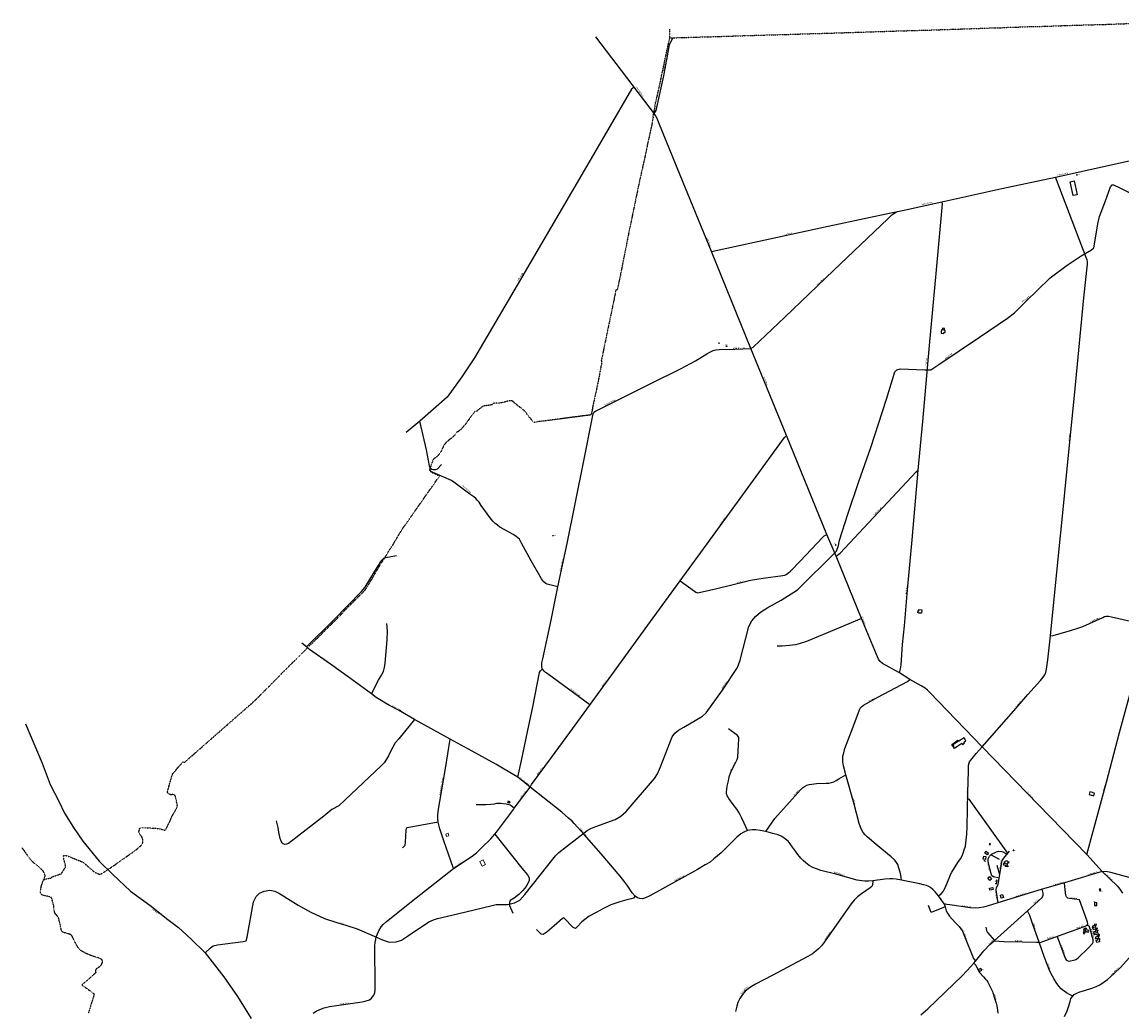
# Model space of a CAD drawing. Extents: x 240000 to 254380, y 435016 to 451025.
# Tile 30 of 35: x 242000 to 245798, y 447606 to 451025. Entities that reach past the tile are written whole.
import ezdxf
from ezdxf.enums import TextEntityAlignment as Align

# ---------------------------------------------------------------- set-up
doc = ezdxf.new("R2010")
doc.units = 0
doc.header["$MEASUREMENT"] = 0
doc.linetypes.add('DIVIDE', pattern=[1.25, 0.5, -0.25, 0, -0.25, 0, -0.25])
for name, color, linetype in [('BOU-G00', 254, 'Continuous'), ('BOU-G01TRF', 254, 'Continuous'), ('BOU-G03TRF_code 100_niet betreedbaar', 254, 'Continuous'), ('BOU-G03TRF_code 300_betreedbaar', 254, 'Continuous'), ('BOU-G04TRF_telecom', 254, 'Continuous'), ('bou-H01BijG', 254, 'Continuous'), ('BOU-H01IA', 254, 'Continuous'), ('GRE-K01GG', 254, 'DIVIDE'), ('GRE-K01LG', 254, 'DIVIDE'), ('LIJ-H01ASWG', 251, 'Continuous'), ('LIJ-H02ASIN', 254, 'Continuous'), ('LIJ-H02ASWE', 250, 'Continuous'), ('SEM-G01TRF', 254, 'Continuous'), ('SEM-H01FA', 254, 'Continuous'), ('SEM-H03ST', 250, 'Continuous'), ('SEM-H03WA', 254, 'Continuous'), ('SEM-H04HN_Trafo_telecom', 254, 'Continuous')]:
    doc.layers.add(name, color=color, linetype=linetype)
for name, color, linetype, lineweight in [('G_PLNPND', 254, 'Continuous', 18), ('G_PLNWOZ', 254, 'Continuous', 18), ('SEM-H03HN_Trafo_betreedbaar', 254, 'Continuous', 0)]:
    doc.layers.add(name, color=color, linetype=linetype, lineweight=lineweight)

msp = doc.modelspace()

# ---------------------------------------------------------------- linework, layer by layer
at = {"layer": 'BOU-G00'}
for points in [[(245629.9, 450425.1), (245619.8, 450473.1), (245633.3, 450475.7), (245643.7, 450428.2)], [(245310.8, 447756.5), (245303.3, 447752.3), (245306.6, 447746.4), (245314.3, 447750.9)]]:
    msp.add_lwpolyline(points, close=True, dxfattribs=at)
for points in [[(245245.1, 448533), (245247.3, 448529.6), (245254.1, 448534.2), (245251.9, 448537.4), (245259.7, 448542.7), (245252.9, 448552.9), (245238, 448543.7)], [(245321, 448129), (245324.9, 448129.8), (245325.7, 448125.5)]]:
    msp.add_lwpolyline(points, dxfattribs=at)
at = {"layer": 'BOU-G01TRF'}
for points in [[(245642.3, 450495.2), (245641.8, 450497.1), (245643.3, 450497.4), (245643.7, 450495.5)], [(244431.2, 449906.7), (244433.6, 449906.7), (244433.6, 449904.2), (244431.2, 449904.2)], [(243832.4, 449250.7), (243833, 449252), (243834.8, 449251.2), (243834.1, 449249.9)], [(244809.5, 449219.8), (244809.2, 449217.9), (244810.7, 449217.7), (244811, 449219.6)], [(243678.5, 448332.6), (243677.9, 448329.4), (243683.5, 448328.4), (243684.1, 448331.6)]]:
    msp.add_lwpolyline(points, close=True, dxfattribs=at)
at = {"layer": 'BOU-G03TRF_code 100_niet betreedbaar'}
for points in [[(245422.9, 448164.4), (245423.2, 448163.8), (245423.6, 448162.7), (245425.5, 448163.4), (245425, 448164.6), (245424.8, 448165.2)], [(245721.8, 448024.4), (245725.7, 448025.7), (245723.9, 448031.4), (245720, 448030.1)]]:
    msp.add_lwpolyline(points, close=True, dxfattribs=at)
at = {"layer": 'BOU-G03TRF_code 300_betreedbaar'}
msp.add_lwpolyline([(243678.5, 448332.6), (243684.1, 448331.6), (243683.5, 448328.4), (243677.9, 448329.4)], close=True, dxfattribs=at)
at = {"layer": 'BOU-G04TRF_telecom'}
msp.add_lwpolyline([(245703.4, 447974.3), (245711.2, 447973.9), (245711.7, 447983.4), (245703.9, 447983.8)], close=True, dxfattribs=at)
at = {"layer": 'bou-H01BijG'}
msp.add_lwpolyline([(245341.5, 448183.5), (245344.4, 448184.6), (245343.2, 448188.1), (245340.3, 448187), (245341.5, 448183.5)], close=True, dxfattribs=at)
at = {"layer": 'BOU-H01IA'}
for p, q in [((245674.4, 447882.5), (245670.3, 447893.9)), ((245708.4, 447899.8), (245696.7, 447896.6)), ((245713.6, 447880.6), (245701.9, 447877.5)), ((245708.1, 447858.8), (245708.2, 447858.5))]:
    msp.add_line(p, q, dxfattribs=at)
for points in [[(245173.7, 449949.6), (245181.2, 449948.8), (245181.2, 449949.2), (245182.4, 449949.1), (245182.8, 449952.8), (245187.4, 449952.3), (245188.2, 449959.8), (245184.5, 449960.2), (245184.7, 449962.3), (245185.2, 449962.2), (245185.7, 449966.7), (245178.7, 449967.4), (245178.2, 449963), (245178.7, 449962.9), (245178.5, 449960.8), (245174.9, 449961.2), (245174.4, 449957.1), (245174.1, 449957.2), (245173.8, 449953.7), (245174.1, 449953.6)], [(245701.2, 448352.9), (245703.6, 448361.6), (245697.8, 448363.1), (245697.9, 448363.6), (245687.8, 448366.4), (245685.2, 448356.7), (245695.3, 448354), (245695.5, 448354.5)], [(245319.5, 448133.3), (245320.8, 448144.2), (245328.3, 448143.3), (245326.9, 448132.3)], [(245324.5, 448155), (245329, 448161.1), (245337.8, 448154.5), (245333.4, 448148.5)], [(245396.1, 448109), (245396.8, 448112.3), (245390.4, 448113.5), (245390.6, 448114.9), (245389.8, 448115.1), (245390.4, 448118.6), (245391.3, 448118.4), (245391.5, 448119.8), (245392.2, 448119.7), (245393.2, 448125.5), (245397.2, 448124.7), (245398, 448129), (245401.7, 448128.3), (245404.5, 448125.9), (245407.4, 448125), (245406.5, 448119.7), (245401.9, 448120.6), (245401.4, 448117.9), (245402.3, 448117.8), (245401.2, 448111.8), (245404.7, 448111.2), (245404, 448107.5), (245396.1, 448109), (245396.8, 448112.3)], [(245335.2, 448069.5), (245341.2, 448073.9), (245347.7, 448065), (245341.6, 448060.6)], [(245342.2, 448026.8), (245341, 448034.2), (245351.9, 448036), (245353.1, 448028.6)], [(245388.8, 448001.1), (245381.6, 447999.1), (245378.5, 448009.6), (245385.8, 448011.7)], [(245711.5, 447846.2), (245709.4, 447853.9), (245715.2, 447855.5), (245714.4, 447858.4), (245721.2, 447860.2), (245722, 447857.3), (245719.1, 447856.5), (245721.2, 447848.8)]]:
    msp.add_lwpolyline(points, close=True, dxfattribs=at)
for points in [[(244406, 449918), (244406.5, 449913.2)], [(245091.6, 448991), (245096.7, 448990.6), (245097.2, 448995.5), (245106.9, 448994.6), (245105.8, 448982.8), (245096.1, 448983.7), (245096.2, 448984.6), (245091.1, 448985.1)], [(245216.6, 448521.2), (245210.5, 448530.3), (245231.5, 448544.6), (245238.5, 448544)], [(245245.1, 448533), (245228.1, 448521.5), (245220.1, 448516.1), (245216.6, 448521.2), (245219.1, 448522.9), (245214.6, 448529.5), (245234.3, 448542.8), (245236.5, 448542.7), (245238, 448543.7)], [(245391.5, 448119.6), (245402.3, 448117.6)], [(245362, 448050.9), (245361.8, 448049.6), (245365, 448049), (245366.2, 448055.9), (245363.3, 448056.5)], [(245366.2, 448055.9), (245367.1, 448060.4), (245364.1, 448061)], [(245674.4, 447882.5), (245679.5, 447884.3), (245680.5, 447881.3), (245684.3, 447882.6), (245682, 447888.9), (245678.9, 447887.8), (245676.3, 447894.8), (245674.2, 447894.1), (245673.8, 447895.1), (245670.3, 447893.9), (245666.9, 447892.6), (245667.2, 447891.6), (245665.1, 447890.8), (245667.6, 447883.7), (245664.5, 447882.6), (245666.8, 447876.3), (245670.5, 447877.7), (245669.4, 447880.7), (245674.4, 447882.5)], [(245708.4, 447899.8), (245707, 447904.9), (245710.1, 447905.7), (245709.1, 447909.6), (245702.6, 447907.8), (245703.5, 447904.6), (245696.3, 447902.7), (245696.9, 447900.4), (245695.8, 447900.2), (245696.7, 447896.6), (245697.7, 447893), (245698.8, 447893.3), (245699.4, 447891.1), (245706.6, 447893.1), (245707.5, 447889.9), (245713.9, 447891.6), (245712.9, 447895.4), (245709.8, 447894.6), (245708.4, 447899.8)], [(245713.6, 447880.6), (245715, 447875.5), (245718.1, 447876.3), (245719.1, 447872.5), (245712.6, 447870.8), (245711.8, 447873.9), (245704.6, 447872), (245704, 447874.2), (245702.9, 447873.9), (245701.9, 447877.5), (245701, 447881), (245702, 447881.3), (245701.4, 447883.6), (245708.7, 447885.5), (245707.8, 447888.7), (245714.3, 447890.4), (245715.3, 447886.6), (245712.2, 447885.8), (245713.6, 447880.6)], [(245718.8, 447861.5), (245717.4, 447866.7), (245720.5, 447867.5), (245719.4, 447871.3), (245713, 447869.6), (245713.8, 447866.4), (245706.6, 447864.4), (245707.2, 447862.2), (245706.1, 447861.9), (245707, 447858.5)], [(245708.1, 447858.8), (245707, 447858.5)], [(245718.8, 447861.3), (245708.2, 447858.5)], [(245718.8, 447861.3), (245718.8, 447861.5)]]:
    msp.add_lwpolyline(points, dxfattribs=at)
at = {"layer": 'G_PLNPND', "linetype": 'Continuous', "flags": 128}
msp.add_lwpolyline([(243600, 448115.6), (243588.9, 448110), (243584.8, 448118.1), (243580.9, 448126), (243591.9, 448131.6), (243594.8, 448125.8)], close=True, dxfattribs=at)
at = {"layer": 'G_PLNWOZ', "linetype": 'Continuous', "flags": 128}
msp.add_lwpolyline([(243463.2, 448220.5), (243466, 448212), (243474.1, 448214.7), (243471.2, 448223.2)], close=True, dxfattribs=at)
at = {"layer": 'GRE-K01GG'}
for points in [[(244229.2, 450935), (244230.2, 450939.8), (244234.1, 450958.6), (244236.5, 450969.3)], [(244186, 450736.6), (244186.9, 450741.5), (244190.9, 450758.6), (244192.9, 450765.9), (244200.5, 450799.7), (244205.9, 450826), (244208.3, 450837.8), (244213.2, 450860.1), (244218, 450883.4), (244225.5, 450918.1), (244225.6, 450918.2)], [(244225.6, 450918.2), (244229.1, 450934.9)], [(244229.1, 450934.9), (244229.2, 450935)], [(244186, 450736.6), (244183.1, 450721.7)], [(244179.8, 450695.3), (244172.6, 450659.3)], [(244183.1, 450721.7), (244180.9, 450711.4), (244178.1, 450697.4)], [(244178.1, 450697.4), (244179.8, 450695.3)], [(244172.6, 450659.3), (244160.7, 450606.6), (244154.4, 450574.5)], [(244154.4, 450574.5), (244141, 450513.8), (244132.5, 450476.5), (244131, 450469), (244123.7, 450434.2), (244114.1, 450387.9), (244108.5, 450360.9)], [(244106.1, 450349.5), (244102.5, 450332.2), (244091.2, 450277.7), (244085.5, 450245.3)], [(244106.9, 450353.1), (244106.1, 450349.5)], [(244108.5, 450360.9), (244106.9, 450353.1)], [(244085.5, 450245.3), (244081.5, 450227), (244077.4, 450207.4)], [(244077.4, 450207.4), (244071.5, 450176.2), (244059.2, 450116.9), (244055.4, 450098.3)], [(244050.7, 450097.7), (244045.3, 450072.6)], [(244055.4, 450098.3), (244051.2, 450099.7), (244050.7, 450097.7)], [(244043.6, 450063.1), (244031.1, 450003.4), (244030.4, 450000)], [(244044.9, 450070.6), (244043.6, 450063.1)], [(244045.3, 450072.6), (244044.9, 450070.6)], [(244030.4, 450000), (244015.9, 449930.4), (244012.3, 449912.4), (244007.6, 449889.6), (244003.7, 449870.6)], [(244003.7, 449870.6), (244001.2, 449859.8), (244000.7, 449856.7), (244000.3, 449853.9), (244002.6, 449853.5)], [(244002.6, 449853.5), (244001, 449844.1), (244000.3, 449840.7)], [(243998.2, 449830.2), (243996.4, 449820.1), (243991.1, 449791.4), (243985.5, 449764.6), (243982.5, 449750.7), (243981.5, 449745.8)], [(244000, 449839.2), (243998.2, 449830.2)], [(244000.3, 449840.7), (244000, 449839.2)], [(243981.5, 449745.8), (243979.5, 449736.6), (243977.4, 449726.8), (243975.4, 449717.7), (243974.8, 449715.1), (243971.3, 449699.4), (243969.7, 449689), (243967.7, 449679.2)], [(243824.4, 449649.5), (243789.3, 449645.2), (243766, 449641.6), (243757.9, 449652.9), (243745.1, 449668.9), (243737.7, 449679.2), (243733.7, 449683.3), (243729.7, 449686.9), (243725.2, 449690.1), (243719.8, 449694.4), (243712.8, 449699.1), (243707.3, 449703.7), (243700.1, 449709.9), (243695.5, 449713.6), (243691.9, 449716.8), (243691.2, 449716.8), (243688.8, 449716.8), (243680.3, 449716.4), (243674.7, 449714.6), (243667, 449712.4), (243658.1, 449709.9), (243652.4, 449709.1), (243646.7, 449708.7), (243636.5, 449708.8), (243633.2, 449708.4), (243629.8, 449708), (243626.1, 449705.9), (243623, 449702.7), (243620.3, 449702.2), (243618.2, 449702), (243617.2, 449701.9), (243606.3, 449700), (243596.2, 449698.9), (243593, 449697.9), (243588.5, 449695.4), (243583.1, 449691.8), (243580.1, 449689.2), (243574.6, 449684.1), (243570.1, 449680.4), (243566.5, 449680), (243564, 449679.8), (243562.2, 449677.5), (243559, 449672.7), (243555.7, 449668), (243552.1, 449663.6), (243548.1, 449658.8), (243544.5, 449653.8), (243541.5, 449649.8), (243538.5, 449645.3), (243534.5, 449640.2)], [(243964.8, 449667.7), (243964.5, 449667.7), (243936, 449664.2), (243896, 449658.9), (243838.7, 449651.2), (243824.4, 449649.5)], [(243967.7, 449679.2), (243965.9, 449672.8), (243964.9, 449668.3), (243964.8, 449667.7)], [(243523.1, 449626.3), (243521.6, 449624.3), (243516.7, 449619.2), (243511.1, 449614.6), (243508.2, 449611.6), (243505.5, 449609.5), (243502.3, 449608.1), (243500.5, 449606.2), (243498.4, 449604.2), (243497.2, 449601.2), (243493.7, 449596.7), (243488.1, 449592.1), (243484.5, 449588.8), (243481.6, 449586.7), (243475.9, 449581.9), (243471.7, 449578.8), (243468.7, 449575.8), (243464.1, 449572.1), (243460.2, 449567.6), (243457.2, 449563.7), (243454.9, 449559.4), (243452.9, 449555), (243449.4, 449546.6), (243446.5, 449541), (243443.8, 449536.9), (243440.9, 449532.6), (243435.7, 449526.8), (243432.2, 449523.8), (243428.6, 449520.4), (243424.1, 449517.4), (243422, 449516.2), (243419.6, 449513.2), (243417.2, 449507.2), (243414.6, 449500.4), (243410.8, 449489.2)], [(243523.6, 449626.9), (243523.1, 449626.3)], [(243524.8, 449628.6), (243523.6, 449626.9)], [(243534.5, 449640.2), (243530.3, 449634.5), (243524.8, 449628.6)], [(243409, 449483.7), (243406.6, 449476.9)], [(243406.6, 449476.9), (243406.8, 449476.2)], [(243406.8, 449476.2), (243409.2, 449473.9), (243412.4, 449470.8), (243416.6, 449468.6), (243429.9, 449462.5), (243442.1, 449457)], [(243410.2, 449487.3), (243409, 449483.7)], [(243410.8, 449489.2), (243410.2, 449487.3)], [(243345.2, 449319), (243356.1, 449334.5), (243367.4, 449350.6), (243386.6, 449378.2), (243400, 449397.2), (243405.4, 449404.8), (243422, 449428.7), (243434.8, 449447.1), (243442.1, 449457)], [(243284.8, 449226.9), (243289.7, 449235.1), (243289.7, 449235.1), (243299.5, 449250.9), (243314.7, 449275.9), (243327.5, 449293.8), (243334, 449303), (243345.2, 449319)], [(243255.6, 449179.2), (243266.6, 449197.3), (243276.7, 449213.3), (243277.3, 449214.2)], [(243284.8, 449226.9), (243277.3, 449214.2)], [(243234.9, 449146.9), (243238.9, 449153.7), (243254.2, 449176.7), (243255.6, 449179.2)], [(243121.9, 449000), (243122.4, 449000.5), (243144.1, 449022.1), (243158.4, 449037), (243163.5, 449041.6), (243177.8, 449055.6), (243185.5, 449064), (243197.8, 449084), (243211.1, 449105.4), (243221.7, 449124.6), (243230, 449138.6)], [(243230, 449138.6), (243234.9, 449146.9)], [(243099.6, 448976.3), (243106.4, 448983.4)], [(243106.4, 448983.4), (243112.6, 448990.9), (243121.9, 449000)], [(243035.6, 448913), (243049.1, 448926.1), (243067.1, 448943.7), (243082.6, 448959.3), (243099.6, 448976.3)], [(242990.6, 448868.3), (242998.2, 448876), (243010.5, 448887.6), (243023.3, 448900.4), (243035.5, 448912.8), (243035.6, 448913)], [(242989.4, 448867.1), (242982.4, 448860.1)], [(242989.4, 448867.1), (242990.6, 448868.3)], [(242982.4, 448860.1), (242947.9, 448825.6), (242947.1, 448824.8)], [(242723.5, 448610.5), (242738.4, 448623.6), (242747.5, 448631.6), (242758.9, 448641.6), (242770.9, 448652.1), (242782.9, 448662.6), (242795.2, 448673.4), (242804.9, 448682.4), (242814.8, 448692.2), (242823.1, 448700.6), (242832.7, 448710.2), (242843.6, 448721.2), (242859.1, 448736.6), (242867.2, 448744.8), (242876.9, 448754.6), (242891.2, 448769), (242914.6, 448792.6)], [(242914.6, 448792.6), (242917.6, 448795.6)], [(242917.6, 448795.6), (242945, 448822.7)], [(242946.4, 448824.1), (242945, 448822.7)], [(242947, 448824.7), (242946.4, 448824.1)], [(242947.1, 448824.8), (242947, 448824.7)], [(242564.6, 448471), (242578.3, 448483), (242592.8, 448495.8), (242605.8, 448507.3), (242618.1, 448518), (242631, 448529.4), (242651.4, 448547.4), (242667.3, 448561.3), (242680.1, 448572.5), (242695.8, 448586.2), (242717.9, 448605.7)], [(242717.9, 448605.7), (242723.5, 448610.5)], [(242531.5, 448441.7), (242540.2, 448452.2), (242548.8, 448461.2), (242551.5, 448465.3)], [(242551.5, 448465.3), (242556.8, 448469.8)], [(242556.8, 448469.8), (242559.8, 448466.7)], [(242559.8, 448466.7), (242561.7, 448468.3)], [(242561.7, 448468.3), (242564.6, 448471)], [(242517, 448356.4), (242515, 448356), (242513.7, 448355.9), (242509.7, 448358), (242504.4, 448361.6), (242501.8, 448363.8), (242505.3, 448377.3), (242513.5, 448406.2), (242518.5, 448423.8), (242520.3, 448428.8), (242531.1, 448440.5)], [(242531.1, 448440.5), (242531.5, 448441.7)], [(242513, 448269.7), (242516.6, 448278.6), (242519.6, 448284.7), (242524.5, 448293.1), (242529.1, 448301.2), (242532.4, 448307.2), (242535.8, 448312.5), (242536.4, 448319.9), (242534.3, 448330.1), (242531.8, 448340.7), (242530.5, 448348.2), (242529.7, 448351.7), (242527.7, 448354.6), (242524.6, 448356)], [(242524.6, 448356), (242519.2, 448357), (242517, 448356.4)], [(242492.5, 448233.8), (242495, 448234.8), (242497.3, 448238.2), (242499.4, 448241.8), (242501.7, 448245.7), (242502.5, 448248.7), (242512, 448267.3), (242513, 448269.7)], [(242307.8, 448105.4), (242313.8, 448109.4), (242348, 448133.6), (242388.5, 448162), (242399.8, 448170.9), (242411.3, 448181.3), (242412.2, 448182.2), (242415.3, 448186.3), (242416.8, 448190), (242417.5, 448193.3), (242417.5, 448197.9), (242417.1, 448202.7), (242415.1, 448207.1), (242414.2, 448210.2), (242411.8, 448213.4), (242408.2, 448218.6), (242405.6, 448222.1), (242404.6, 448223.3), (242403.6, 448228), (242404.8, 448233), (242406.1, 448238.2), (242407, 448240.6), (242408.6, 448241.1), (242413.5, 448243.2), (242416.6, 448242.7), (242421.1, 448242.3), (242425.2, 448242), (242435.2, 448241.8), (242452.4, 448241.2), (242464.1, 448240.3), (242471.8, 448239.2), (242474.6, 448238.6), (242476.1, 448238.3)], [(242476.1, 448238.3), (242479.5, 448237.7), (242484.5, 448236.3)], [(242484.5, 448236.3), (242484.9, 448236.2)], [(242484.9, 448236.2), (242487.2, 448235.5), (242491.6, 448234.1)], [(242491.6, 448234.1), (242492.5, 448233.8)], [(242000, 448172.6), (242003.3, 448168.1), (242006.3, 448164.1), (242009.2, 448160.1), (242012.3, 448155.6), (242015.3, 448151.5), (242018.1, 448147.6), (242020.5, 448144.2), (242022.6, 448141.3), (242025.6, 448137.5), (242027.4, 448135.3), (242029.6, 448132.6)], [(242123.4, 448079.4), (242136.6, 448084.5), (242145.1, 448098.6), (242148.8, 448104), (242150.4, 448106.8), (242150.7, 448111.5), (242148.9, 448116.9), (242145.3, 448130), (242144, 448135.1), (242144.2, 448140.3), (242143.5, 448145.8), (242146.1, 448146.7), (242151.3, 448146.7), (242157, 448145.1), (242173.7, 448138.3), (242193.3, 448130.8), (242206.9, 448124.6), (242211.3, 448123), (242230.7, 448106.1), (242233.5, 448103.7), (242234.4, 448102.8)], [(242029.6, 448132.6), (242030.5, 448131.5)], [(242030.5, 448131.5), (242034.2, 448127.5), (242036.8, 448124.8), (242039.1, 448122.8)], [(242039.1, 448122.8), (242042.7, 448119.6), (242046.1, 448116.8), (242049.1, 448114.4), (242053.1, 448111.1), (242057.1, 448107.9), (242061.4, 448104.2), (242064.1, 448101.5), (242067.2, 448099.1), (242070, 448096.3), (242071.9, 448093), (242074.2, 448090), (242076.1, 448085.8), (242077.5, 448081.7), (242078.6, 448078.3), (242079.1, 448077.1), (242078.9, 448074.8), (242076.7, 448069.2), (242075.7, 448066.4), (242075.1, 448064.4), (242074.6, 448063.2), (242074.4, 448062.7)], [(242282.9, 448089), (242307.4, 448105.2)], [(242307.4, 448105.2), (242307.8, 448105.4)], [(242074.2, 448062), (242078, 448064), (242082.3, 448065.4)], [(242082.3, 448065.4), (242086.5, 448066.7), (242093, 448068), (242099, 448068.5), (242105.2, 448073.5), (242122.6, 448079.1), (242123.4, 448079.4)], [(242234.4, 448102.8), (242234.5, 448102.8)], [(242234.5, 448102.8), (242240, 448098), (242240.7, 448097.4)], [(242240.7, 448097.4), (242249, 448090.2), (242253.8, 448087.6), (242262, 448084.3), (242266.3, 448082), (242270.7, 448082), (242273.7, 448083.4), (242274.2, 448083.7)], [(242274.2, 448083.7), (242276.8, 448084.9), (242282.4, 448088.7)], [(242282.4, 448088.7), (242282.9, 448089)], [(242099.9, 448002.4), (242098.8, 448002.7), (242094.7, 448003.8), (242088.6, 448005.5), (242080.5, 448007.3), (242074.6, 448008.7), (242069.4, 448010.4), (242066.7, 448011.9), (242065.4, 448013.7), (242064.4, 448016.4), (242064.4, 448019.1), (242064.2, 448021.9), (242064.3, 448023.8), (242064.5, 448029.2), (242065.5, 448035.1), (242066.3, 448038.1), (242067.2, 448041.9), (242068.5, 448046.5), (242070.2, 448051.3), (242072.5, 448057.4), (242074.2, 448062)], [(242074.4, 448062.7), (242074.2, 448062)], [(242100.3, 448002.2), (242099.9, 448002.4)], [(242101.8, 448001.9), (242100.3, 448002.2)], [(242102.3, 448000), (242101.8, 448001.9)], [(242102.8, 447998.2), (242102.3, 448000)], [(242109.4, 447973.5), (242108.5, 447976.5), (242105.8, 447987.4), (242102.8, 447998.2)], [(242109.7, 447970.2), (242109.4, 447973.5)], [(242109.9, 447967.6), (242109.7, 447970.2)], [(242113, 447949.8), (242112.3, 447953.6), (242111.3, 447957.1), (242110.4, 447961.6), (242109.9, 447966.2), (242109.9, 447967.6)], [(242114.5, 447946.2), (242113, 447949.8)], [(242121.7, 447937.5), (242120.5, 447939.1), (242118.8, 447941), (242116.4, 447943.6), (242114.5, 447946.2)], [(242124.3, 447935), (242121.7, 447937.5)], [(242126.9, 447929.2), (242124.3, 447935)], [(242127.5, 447925.4), (242126.9, 447929.2)], [(242137.8, 447884.9), (242136.4, 447887.3), (242135.6, 447890.7), (242135.4, 447891.9), (242133.8, 447898.7), (242132.1, 447905.9), (242129.9, 447915.9), (242128.4, 447922.3), (242127.5, 447925.4)], [(242137.8, 447884.9), (242140.1, 447883.2), (242142.6, 447881.9), (242148.1, 447880.5), (242154.3, 447878.6), (242159.3, 447877.2), (242162.9, 447875.7)], [(242214.4, 447812.3), (242213.7, 447812.6), (242210.3, 447814.2), (242205.2, 447817.4), (242202, 447819.4), (242198.8, 447821.9), (242196.5, 447824.2), (242191.5, 447832.3), (242188.3, 447837.7), (242184.2, 447845.1), (242178.8, 447856.2), (242172.5, 447869.4), (242171.5, 447871.1), (242170.1, 447872), (242168.5, 447873.3), (242166.2, 447874.2), (242164.5, 447875), (242162.9, 447875.7)], [(242214.4, 447812.3), (242218.9, 447810.1), (242225, 447807.4), (242232.4, 447804.3), (242236.3, 447802.8)], [(242236.3, 447802.8), (242236.8, 447802.6)], [(242236.8, 447802.6), (242240.4, 447801.2), (242249.1, 447798.2), (242255.8, 447795.9), (242262.8, 447794.1), (242266.1, 447793), (242268.4, 447791.8), (242270.7, 447790.5), (242272.7, 447789.3), (242275.1, 447787.2), (242276, 447784.6), (242276.5, 447782.4), (242276.7, 447779.1), (242276.6, 447776.7), (242275.5, 447774.2), (242274, 447771.2), (242272.7, 447768.2), (242271.8, 447766.5), (242270.3, 447764.6)], [(242269.3, 447763.6), (242268, 447762.4), (242265.5, 447760.5), (242263.7, 447759.6), (242262.2, 447758.4)], [(242270.3, 447764.6), (242270.2, 447764.4), (242269.3, 447763.6)], [(242253.6, 447748.6), (242253.6, 447748.3), (242253.6, 447746.2), (242253.7, 447744.3), (242255.8, 447742.3), (242251, 447738.4), (242232.9, 447722.2), (242212.3, 447704.4), (242206.9, 447700), (242208.8, 447697.5), (242214.1, 447694.2), (242218.6, 447691.2), (242222.7, 447688.2), (242228.9, 447683.7), (242234, 447679.8), (242240.7, 447674.6), (242242.3, 447673.3), (242245, 447671.3), (242248.7, 447668.6), (242249.7, 447667.7), (242249.3, 447666.5), (242245.6, 447655.3), (242241, 447640.1), (242235.2, 447621.9), (242228.4, 447600.5)], [(242256, 447754.2), (242254.7, 447752.6), (242253.8, 447750), (242253.6, 447748.6)], [(242256.4, 447754.7), (242256, 447754.2)], [(242261.7, 447759), (242259.2, 447757), (242258.3, 447756.4), (242256.8, 447755.1), (242256.4, 447754.7)], [(242261.7, 447759), (242262.2, 447758.4)]]:
    msp.add_lwpolyline(points, dxfattribs=at)
at = {"layer": 'GRE-K01LG'}
for points in [[(244236.3, 451000), (244236.5, 450969.3)], [(244253.7, 450970.1), (244256.2, 450970.2), (244283.1, 450971), (244331.5, 450972.5), (244378.2, 450973.7), (244443.9, 450975.9), (244500.2, 450977.6), (244562.9, 450979.5), (244625.2, 450981.2), (244689.8, 450983.2), (244751.4, 450985.1), (244791.3, 450986.2), (244842.5, 450987.8), (244921.9, 450990.3), (244996.7, 450992.9), (245070.7, 450995), (245133.8, 450996.7), (245186.2, 450998.7), (245228.9, 451000)], [(245228.9, 451000), (245280.6, 451001.6), (245345.7, 451004), (245360.4, 451004.2)], [(245360.4, 451004.2), (245392.9, 451005.2), (245402.3, 451006.3), (245443.7, 451007.3), (245471.2, 451008.4), (245506.8, 451009.2), (245549.3, 451010.3), (245597.6, 451012.2), (245641.3, 451013.5), (245686.8, 451014.9), (245742.3, 451016.4), (245799.9, 451018.5), (245856, 451020.3), (245891.3, 451021.3), (245909.2, 451021.8), (245909.4, 451021.9), (245930.8, 451022.5), (245991.1, 451024.3), (246000, 451024.5)], [(244236.5, 450969.3), (244240, 450969.4), (244250.8, 450970), (244253.7, 450970.1)]]:
    msp.add_lwpolyline(points, dxfattribs=at)
at = {"layer": 'LIJ-H01ASWG'}
for points in [[(242632.6, 447810.9), (242651.1, 447827.6), (242660.4, 447835), (242674.6, 447838.1), (242763.7, 447849.2), (242773.6, 447852.3), (242777.9, 447864.7), (242799, 447986), (242808.3, 448004.5), (242820.6, 448016.9), (242836.1, 448023.1), (242855.3, 448026.8), (242872.6, 448023.1), (242888.7, 448015), (242954.2, 447975.4), (242997.5, 447950.7), (243044.6, 447929), (243090.3, 447914.2), (243118.8, 447905.5), (243157.8, 447893.2), (243208.5, 447871.5), (243245, 447855.4), (243267.9, 447847.4), (243292.6, 447848.6), (243310.6, 447853.6), (243334.7, 447869.7), (243404.6, 447917.3), (243420.7, 447924.1), (243434.9, 447929), (243503.6, 447945.1), (243623, 447973.6), (243637.8, 447977.3), (243656.4, 447977.3), (243676.2, 447977.3), (243700.3, 447983.5), (243718.8, 447992.8), (243736.2, 448011.9), (243842.6, 448144.9), (243854.3, 448157.3), (243879.7, 448177.7), (243951.4, 448232.8), (243963.8, 448240.2), (243981.1, 448246.4), (244048.6, 448270.5), (244067.7, 448282.3), (244085.7, 448298.3), (244184, 448412.2), (244194.6, 448428.9), (244204.4, 448452.4), (244244.7, 448555.7), (244254.6, 448568.7), (244266.9, 448579.8), (244285.5, 448589.1), (244350.4, 448628.1), (244362.8, 448639.2), (244418.5, 448717.1), (244471.1, 448795.7), (244480.3, 448821.1), (244510, 448937.4), (244520.6, 448956.5), (244532.9, 448972), (244549.6, 448986.2), (244575.6, 449002.3), (244621.4, 449028.3), (244677.7, 449064.2), (244812.5, 449197.2), (244820, 449216.4), (244822.4, 449235.5), (244852.1, 449325.2), (244889.2, 449437.8), (244930.7, 449555.4), (244985.1, 449721.8), (245013.6, 449816.4), (245020.4, 449823.2), (245032.8, 449826.9), (245117.5, 449823.8), (245137.9, 449823.8), (245166.4, 449842.4), (245306.2, 449935.8), (245403.3, 450002), (245427.4, 450019.9), (245468.9, 450062), (245505.4, 450097.9), (245550.5, 450140.6), (245608.7, 450185.1), (245657.6, 450217.3), (245692.8, 450237.7), (245700.9, 450245.1), (245705.8, 450271.7), (245715.1, 450328), (245721.3, 450353.4), (245741.7, 450406.6), (245758.4, 450454.8), (245764, 450462.2), (245769.5, 450462.2), (245791.2, 450451.7), (245861.7, 450415.8)], [(242012.5, 448601.3), (242069.4, 448465), (242097.3, 448392.1), (242127.3, 448334.1), (242146.6, 448292.3), (242177.7, 448243), (242209.9, 448195.8), (242266.8, 448127.1), (242314, 448081), (242375.1, 448023), (242441.6, 447974.7), (242503.9, 447925.4), (242540.3, 447897.5), (242584.3, 447857.8), (242632.6, 447810.9), (242697, 447728), (242744.2, 447659.3), (242791.4, 447583.2)]]:
    msp.add_lwpolyline(points, dxfattribs=at)
at = {"layer": 'LIJ-H02ASIN'}
for p, q in [((245374.9, 448133.1), (245345.6, 448148.6)), ((245376.1, 448079.8), (245367.7, 448112.5)), ((245331.7, 447887.9), (245329.3, 447899.1)), ((245333.1, 447883), (245331.7, 447887.9)), ((245334.8, 447880.4), (245333.1, 447883)), ((245359.3, 447853.5), (245334.8, 447880.4))]:
    msp.add_line(p, q, dxfattribs=at)
for points in [[(242982.8, 448866.5), (243075.2, 448959.6), (243172.6, 449058.1), (243177.7, 449064.6), (243184.6, 449073.5), (243229.7, 449146.9), (243239.5, 449162.5), (243244.5, 449168.8), (243249.3, 449173.4), (243256, 449175.9), (243293.3, 449182.3)], [(243206.5, 448704.5), (243230.8, 448751.9), (243241.5, 448769), (243248, 448781.8), (243252.3, 448795.3), (243253.8, 448810.3), (243260.8, 448891.2), (243262.5, 448920.9), (243260.3, 448948.1)], [(244899.4, 448964.4), (244819.3, 448931.6), (244708.5, 448885.1), (244687.1, 448878.2), (244671.4, 448874.3), (244650.2, 448871.4), (244624.5, 448869.1), (244607.4, 448869.1)], [(243712.1, 448416.9), (243724.3, 448474.8), (243745.3, 448573), (243764.3, 448660), (243787.5, 448778.8), (243790.1, 448783.7), (243797.4, 448790.5)], [(243355.6, 448616.2), (243300.9, 448549.9), (243289.1, 448535.6), (243280.6, 448521), (243273.3, 448507.4), (243265.7, 448490.8), (243259, 448478.8), (243250.4, 448466.7), (243240.6, 448455.9), (243115.5, 448338.3), (243093.6, 448318.4), (243070, 448304.9), (243042.1, 448282.5), (242920.4, 448188), (242913.6, 448185.5), (242907.6, 448185), (242902.3, 448186.5), (242898.1, 448189.8), (242894.8, 448196.1), (242891.8, 448205.4), (242886.8, 448227.5), (242884.2, 448243.3), (242879.2, 448266.7)], [(245404.1, 448154.7), (245276.1, 448333), (245271.4, 448339.6), (245265.8, 448342)], [(243699.9, 448309.5), (243689.6, 448318.1), (243685.7, 448320.3), (243672.4, 448323.6), (243652.9, 448326.6), (243645.2, 448326.6), (243638, 448325.9), (243630.1, 448323.9), (243619.2, 448322.2), (243601.3, 448321.8), (243568.5, 448321.1)], [(243436.9, 448261.7), (243330.5, 448242.1), (243326.9, 448239.2), (243325.4, 448233.7), (243322.9, 448193.1), (243321.4, 448181.2), (243313.5, 448172.6)], [(243633, 448220.1), (243726.4, 448102.2), (243745, 448079.7), (243751.4, 448069.9), (243751.4, 448060.2), (243748, 448051.9), (243740.6, 448039.6), (243728.9, 448025.5), (243716.2, 448011.3), (243699.1, 447999), (243685.4, 447990.7), (243683.4, 447983.9), (243683.4, 447974.1), (243695.1, 447947.7)], [(244117.5, 448006.1), (244111.8, 447999), (244104.1, 447996.4), (244088.4, 447993.2), (244064.2, 447986.6), (244032.9, 447975.8), (244008.5, 447963.3), (243982.9, 447949.8), (243959, 447936.7), (243933.5, 447917.2), (243915.6, 447898.7), (243911.8, 447894.9), (243903.1, 447897.6), (243870.5, 447930.7), (243866.1, 447928.6), (243837.3, 447903.6), (243813.4, 447882.9), (243799.8, 447874.2), (243793.3, 447874.8), (243777, 447890.5)], [(245188.3, 447968.8), (245139.7, 447950), (245130.2, 447973.9)]]:
    msp.add_lwpolyline(points, dxfattribs=at)
at = {"layer": 'LIJ-H02ASWE'}
for p, q in [((245686.5, 447900.5), (245678.6, 447907.6)), ((245698.8, 447855.1), (245686.5, 447900.5)), ((245574.6, 447867.2), (245602.2, 447792.3)), ((245682.4, 447827.7), (245694.5, 447839.8)), ((245646.6, 447793.7), (245682.4, 447827.7)), ((245602.2, 447792.3), (245605.7, 447786.5)), ((245605.7, 447786.5), (245609.4, 447783.7)), ((245609.4, 447783.7), (245614.7, 447781.7)), ((245614.7, 447781.7), (245636.2, 447786.8)), ((245636.2, 447786.8), (245641, 447788.6)), ((245641, 447788.6), (245646.6, 447793.7))]:
    msp.add_line(p, q, dxfattribs=at)
for points in [[(245729.5, 448091.8), (245676.9, 448150.1), (245508.4, 448322.4), (245316.1, 448522.3), (245134.6, 448709.8), (245126.4, 448717.4), (245118.8, 448723.9), (245104.8, 448732.5), (245066.3, 448754.7), (245030, 448777.5), (244970.9, 448810), (244963.9, 448816.5), (244957.9, 448824.6), (244950.3, 448840.9), (244899.4, 448964.4), (244811.1, 449180.1), (244779.7, 449254.8), (244640.4, 449596.7), (244516.3, 449896.9), (244380.4, 450232.3), (244273.1, 450496.1), (244199.4, 450676.6), (244194, 450688.5), (244188, 450701.5), (244183.1, 450708.5), (244180.9, 450711.5), (244114.4, 450799.9), (244107.3, 450808.9), (243981.3, 450973.8)], [(244183.1, 450708.5), (244189.8, 450718.9), (244216, 450839.1), (244235.9, 450946), (244247.3, 450969.5)], [(244114.4, 450799.9), (244105.2, 450792.7), (243941.2, 450511.7), (243809.5, 450287), (243709.5, 450116.3), (243593.9, 449918.3), (243562.3, 449864.9), (243518.6, 449799.4), (243468.3, 449729.2), (243374.3, 449646.8), (243326.8, 449607)], [(244516.3, 449896.9), (244524.8, 449901.5), (244634.5, 450005.7), (244802.3, 450166.2), (244989.7, 450345.3), (244998, 450353.2), (245004.1, 450359), (245010.1, 450362.8), (245016.4, 450366.6), (245023.4, 450369.7), (245040.2, 450374), (245176.7, 450403.4), (245383.6, 450449.1), (245568.7, 450489), (245834.1, 450547.1), (246083.6, 450601.5), (246276.9, 450644.1), (246282.7, 450643), (246287.2, 450640.5), (246289, 450636.9), (246290.1, 450631.8)], [(245316.1, 448522.3), (245425.5, 448646.6), (245473.7, 448702), (245517.3, 448750.6), (245526, 448762), (245531.7, 448770.7), (245535.1, 448778.7), (245537.8, 448790.4), (245542.7, 448821.9), (245551.8, 448905.4), (245577.2, 449159.1), (245596.6, 449353), (245611.8, 449506.2), (245634.5, 449734.9), (245667.1, 450072.2), (245679.3, 450187.9), (245679.3, 450196.6), (245678.1, 450203.8), (245675.1, 450211.4), (245568.7, 450489)], [(245030, 448777.5), (245033.4, 448790.8), (245035.5, 448804.3), (245041, 448874.5), (245047.7, 448939), (245058.1, 449064.3), (245073.7, 449236.6), (245095.1, 449477.1), (245110.4, 449645.3), (245133, 449894.6), (245158.2, 450168.7), (245178.5, 450396.1), (245176.7, 450403.4)], [(244380.4, 450232.3), (244767.4, 450316.2), (245000.1, 450366), (245023.4, 450369.7)], [(243960.9, 448666.6), (243813.2, 448774.5), (243807.8, 448778.7), (243802.6, 448783.3), (243799.4, 448787.1), (243797.7, 448789.8), (243796.4, 448792.7), (243795.3, 448797.8), (243795, 448804.9), (243795.5, 448812.2), (243798.6, 448825.6), (243826.8, 448959.1), (243850, 449074.6), (243883, 449223.5), (243938.7, 449503.6), (243969.7, 449660), (243972.4, 449671.4), (243974.7, 449677), (243979.9, 449680.9), (244012.3, 449696.3), (244173.9, 449777.4), (244273.4, 449827.5), (244325.4, 449855), (244365.3, 449878.6), (244377.4, 449885.4), (244386.9, 449889.7), (244396.1, 449892.3), (244407.9, 449893.9), (244461.9, 449894.3), (244516.3, 449896.9)], [(243448.7, 449496.4), (243433.1, 449480.8), (243428, 449477.9), (243421.1, 449477.8), (243415, 449479.9), (243411, 449483.3), (243408.3, 449488.2), (243407.1, 449492.2), (243396.3, 449546.9), (243374.3, 449646.8)], [(243754.2, 448382.6), (243759, 448391.1), (243828.2, 448485.3), (243891.4, 448571.6), (244027.5, 448757.7), (244169.9, 448954.3), (244272.5, 449095.1), (244375.4, 449235.4), (244479.9, 449378.8), (244633.3, 449589.4), (244640.4, 449596.7)], [(243850, 449074.6), (243813.9, 449083.5), (243808.3, 449086), (243803.7, 449089.3), (243800, 449093), (243796.9, 449097.2), (243793.7, 449102.3), (243758, 449163.8), (243725.2, 449225.1), (243720, 449234.2), (243717.5, 449239.1), (243713, 449242.6), (243705.4, 449248.7), (243695.8, 449255.4), (243677.7, 449265.4), (243650.4, 449280.5), (243641.8, 449286.6), (243634.3, 449292.9), (243626.1, 449301.3), (243616.6, 449312.3), (243585.9, 449355.1), (243578.1, 449366.1), (243572.3, 449374), (243567.5, 449378.7), (243560.4, 449384.9), (243546.7, 449394.7), (243487, 449439.5), (243483.1, 449441.8), (243475.4, 449444.8), (243429.8, 449464.6), (243411.9, 449472.7), (243409.8, 449477.8), (243410.3, 449484.5)], [(244811.1, 449180.1), (244825.1, 449190.7), (245087.4, 449470.9), (245095.1, 449477.1)], [(244272.5, 449095.1), (244322.7, 449058.7), (244326.4, 449056.1), (244329.8, 449054.3), (244333.9, 449053.9), (244338.5, 449054.6), (244343.3, 449055.4), (244348.6, 449056.6), (244399.7, 449068.2), (244503.4, 449094.3), (244511.1, 449096.1), (244522.5, 449098.2), (244558.9, 449103.9), (244627.5, 449113.4), (244633.9, 449114.9), (244639.3, 449117.3), (244643.8, 449119.8), (244648.1, 449123.3), (244653.2, 449127.9), (244686.8, 449163.3), (244763.9, 449244.9), (244769.9, 449250.3), (244779.7, 449254.8)], [(245551.8, 448905.4), (245560.9, 448906.2), (245620.7, 448923.2), (245649.9, 448932.1), (245663.6, 448937.7), (245732, 448968.8), (245738.1, 448971.3), (245744.3, 448972.4), (245751.8, 448973.3), (245762.1, 448970.8), (245868.6, 448946)], [(245676.9, 448150.1), (245699.4, 448230.3), (245744.7, 448399.6), (245790.3, 448571), (245845.9, 448777.3), (245882.3, 448911.2)], [(245729.5, 448091.8), (245599.7, 448051.6), (245522.2, 448029.7), (245366.2, 447981.6), (245336.3, 447972.8), (245320.6, 447968.4), (245305.5, 447965.4), (245292.7, 447964.4), (245274.6, 447965.9), (245203.6, 447975.7), (245193.8, 447977.2), (245184.5, 447979.6), (245173.7, 447994.3), (245164.9, 448007), (245153.7, 448020.7), (245145.8, 448028.6), (245137, 448036.4), (245128.7, 448040.8), (245122.8, 448043.3), (245113, 448045.7), (245100.8, 448048.2), (245059.6, 448057), (245036.6, 448061.9), (245018.5, 448065.3), (245006.8, 448066.3), (244995.5, 448065.8), (244979.8, 448064.3), (244937.7, 448058.5), (244923, 448058), (244910.3, 448057.5), (244899.5, 448058.5), (244884.3, 448061.4), (244809.9, 448081.5), (244759, 448095.2), (244743.3, 448100.1), (244730.6, 448105.5), (244718.3, 448112.3), (244706.6, 448121.1), (244697.8, 448129), (244689, 448136.8), (244679.2, 448149.5), (244670.9, 448161.3), (244661.1, 448175.5), (244652.7, 448187.2), (244645.4, 448195.6), (244636.6, 448203.4), (244623.8, 448211.7), (244611.6, 448218.1), (244592.5, 448223), (244568, 448228.9), (244548.9, 448232.8), (244533.7, 448235.7), (244521, 448235.7), (244505.3, 448233.3), (244492.1, 448227.4), (244481.8, 448221), (244468.6, 448209.3), (244452, 448193.6), (244432.9, 448174.5), (244413.8, 448155.9), (244402, 448145.6), (244389.3, 448134.8), (244376.1, 448123.6), (244359.4, 448113.8), (244332.5, 448098.6), (244168.5, 448007.5), (244152.8, 448000.2), (244142.5, 447997.2), (244133.7, 447997.7), (244125.4, 448000.7), (244117.5, 448006.1), (244107.2, 448017.8), (244092.1, 448040.8), (244081.8, 448054.5), (244065.6, 448075.1), (243999.5, 448152), (243941.2, 448218.6), (243907, 448256.8), (243899.6, 448264.6), (243887.4, 448275.4), (243863.9, 448296.4), (243754.2, 448382.6), (243712.1, 448416.9), (243684.7, 448433.5), (243658.7, 448448.2), (243635.7, 448461.5), (243542.2, 448513.4), (243479, 448548.1), (243355.6, 448616.2), (243299.8, 448648), (243268.9, 448664.7), (243254.7, 448673), (243240.5, 448681.3), (243223.4, 448692.1), (243206.5, 448704.5), (243130.8, 448759.7), (243065.7, 448806.7), (242993.3, 448858.1), (242982.8, 448866.5), (242966.3, 448879.6)], [(245036.6, 448061.9), (245036.2, 448070.4), (245034.7, 448078.7), (245032, 448089.3), (245028.1, 448103.3), (245024, 448115.7), (245017.8, 448125.3), (245012.8, 448131.1), (245000.8, 448142.3), (244950.1, 448184.6), (244926.7, 448203.7), (244918.2, 448210.7), (244911.1, 448218), (244905.1, 448226.1), (244900.1, 448233.8), (244895.1, 448244.6), (244891.2, 448257.2), (244873.1, 448324.3), (244844.5, 448425.5), (244837, 448456.1), (244834.5, 448469.8), (244834.1, 448480.5), (244834.7, 448489.5), (244837.6, 448501.3), (244841.8, 448516), (244864, 448575.4), (244894.1, 448655.7), (244899.5, 448661.3), (244906.3, 448665.9), (244955.1, 448692.9), (245057.4, 448747), (245066.3, 448754.7)], [(244505.3, 448233.3), (244494.2, 448257.8), (244486, 448275), (244478.8, 448288.9), (244474.5, 448296.8), (244468.4, 448306.1), (244456.1, 448323.1), (244441.1, 448342.9), (244438.1, 448347.4), (244435.5, 448352), (244434.2, 448356.2), (244433, 448362), (244432.9, 448367.4), (244433.4, 448374.7), (244435.1, 448385.6), (244439.2, 448404.9), (244442, 448418.4), (244447.5, 448434.4), (244454.9, 448449.5), (244463.7, 448466.5), (244469.7, 448477.6), (244471.9, 448486), (244474.6, 448529.1), (244475.8, 448549.6), (244475.6, 448553.5), (244473.3, 448557.7), (244470.6, 448561.2), (244439.3, 448583.8)], [(243490.5, 448101.3), (243480.9, 448128.1), (243457.2, 448197.7), (243443.3, 448238.9), (243436.9, 448261.7), (243436.3, 448274.6), (243436.3, 448287.4), (243438.3, 448306.9), (243443, 448333.3), (243462.2, 448447.4), (243479, 448548.1)], [(245164.9, 448007), (245170.3, 448012.1), (245174.9, 448015.8), (245180.4, 448022.5), (245183.4, 448026.7), (245187.4, 448034.3), (245203.5, 448073.8), (245206.8, 448081.4), (245211.2, 448089.3), (245232, 448121.8), (245240.3, 448134.6), (245246.1, 448144.9), (245250, 448154), (245253.9, 448165.5), (245257.6, 448178.7), (245262.7, 448219.8), (245263.6, 448245.7), (245266.4, 448365.3), (245268.2, 448437.9), (245268.7, 448454.7), (245269.6, 448462.8), (245272.4, 448470), (245275.9, 448476.2), (245294.8, 448498.6), (245316.1, 448522.3)], [(244568, 448228.9), (244600.2, 448274.1), (244650.4, 448330.4), (244678.9, 448363.1), (244687.8, 448373.2), (244695.3, 448380.3), (244701.8, 448385), (244710, 448389.3), (244718.2, 448391.8), (244727.2, 448393.2), (244743.6, 448395), (244777.3, 448396.8), (244786.2, 448396.8), (244795.5, 448398.2), (244803.7, 448401.1), (244811.6, 448405.4), (244820.6, 448411.1), (244844.5, 448425.5)], [(243005.2, 447602.1), (243016.3, 447609.3), (243028.6, 447615.2), (243043.8, 447620.3), (243061.7, 447624.6), (243174.2, 447641.1), (243188.2, 447644.5), (243199.7, 447647.9), (243207.3, 447654.3), (243215.4, 447664), (243218.8, 447673.4), (243219.6, 447681.9), (243220, 447693.8), (243217.9, 447834.7), (243219.2, 447846.6), (243221.3, 447856.8), (243223.4, 447865.3), (243227.7, 447876.3), (243232.3, 447886.9), (243240.8, 447899.7), (243246.8, 447908.6), (243258.2, 447918.8), (243361, 447999.8), (243490.5, 448101.3), (243547.8, 448139.9), (243559.2, 448148), (243569.4, 448155.2), (243587.7, 448173.9), (243619.5, 448204), (243633, 448220.1), (243639, 448226.5), (243696.8, 448305.1), (243699.9, 448309.5), (243754.2, 448382.6)], [(245374, 448068.6), (245354.7, 448072.4), (245349.5, 448076.3), (245345.5, 448088.3), (245336.1, 448125.3), (245336.6, 448134.7), (245341, 448144.1), (245347.9, 448150.7), (245365, 448159.3), (245373.4, 448161.1), (245383, 448160.4), (245390.4, 448157.7), (245401.1, 448151.1)], [(245370.7, 447983), (245363.5, 448027.6), (245364.8, 448035.4), (245370.3, 448048), (245385.1, 448128.7), (245389.9, 448137.8), (245409.9, 448161.5)], [(245729.5, 448091.8), (245743.4, 448092.6), (245758.6, 448089.5), (245885.5, 448053.9)], [(245729.5, 448091.8), (245781.6, 448041.2), (245787.9, 448034.3), (245793.7, 448026.8), (245800.1, 448016.8)], [(244937.7, 448058.5), (244936.7, 448044), (244934.1, 448039.8), (244928.4, 448035.4), (244899.1, 448014.3), (244885.4, 448003.3), (244874.1, 447992.6), (244862.9, 447979.9), (244830.2, 447932.1), (244771.5, 447848.1), (244760.8, 447835.1), (244750.4, 447824.1), (244740.9, 447815.8), (244729.3, 447806.9), (244713.6, 447797.7), (244589.9, 447732.1), (244532.6, 447701.9), (244519, 447694.1), (244507.4, 447686.1), (244497.3, 447677.5), (244488.1, 447666.3), (244478.6, 447652.6), (244472.4, 447638.7), (244468.2, 447625.9), (244463.8, 447608.4)], [(245104.3, 447596.1), (245128.2, 447616.7), (245247.4, 447732.6), (245276.7, 447762.7), (245286.8, 447774.5), (245292.7, 447781.7), (245307.6, 447800.2), (245321.2, 447816.9), (245342.3, 447838.7), (245356.9, 447851.3), (245472.3, 447954.9), (245521.4, 448000.7), (245525.8, 448008.1), (245526.1, 448016.1), (245522.2, 448029.7)], [(245184.5, 447979.6), (245188.3, 447968.8), (245191.3, 447956), (245195.9, 447947), (245203, 447937.3), (245222.5, 447915.3), (245235.8, 447901.1), (245242.1, 447893.2), (245247.2, 447884.8), (245251.9, 447874), (245286.1, 447790.8), (245292.7, 447781.7)], [(245599.7, 447590.1), (245609, 447610.6), (245614.3, 447627.2), (245619.8, 447642.4), (245622.3, 447652.3), (245628.5, 447660.6), (245616.7, 447666.8), (245606.9, 447672.1), (245598.2, 447678.3), (245588, 447686.6), (245580, 447695.6), (245571, 447708.2), (245563.3, 447721.5), (245553.7, 447737.6), (245546.6, 447753.1), (245530.8, 447793.9), (245511.9, 447847.1), (245490.9, 447907.7), (245479.8, 447938.9), (245472.3, 447954.9)], [(245356.9, 447851.3), (245391.3, 447849.3), (245454.5, 447848.3), (245502.9, 447847.6), (245511.9, 447847.1)], [(245628.5, 447660.6), (245633.4, 447666), (245642, 447671), (245652.8, 447675.3), (245665.4, 447679.3), (245698, 447689.7), (245709.4, 447694.3), (245721.4, 447700.2), (245748.7, 447718.6), (245771.5, 447738.6), (245793.6, 447760.1), (245833.6, 447804.4)], [(245286.8, 447774.5), (245294.2, 447767.6), (245304.2, 447745.8), (245306.3, 447743), (245319.9, 447728), (245327.5, 447719.6), (245331.5, 447714.9), (245335, 447709.2), (245350.8, 447676.6), (245352.8, 447671.8), (245354.3, 447666.9), (245355.9, 447660.7), (245359.4, 447650.2), (245364.1, 447636.1), (245366.3, 447627.2), (245368.8, 447612.1), (245370, 447602.5)]]:
    msp.add_lwpolyline(points, dxfattribs=at)
msp.add_lwpolyline([(245512.7, 447844.8), (245665.1, 447900.6), (245674.1, 447903.9, 0.40084), (245679.5, 447915.8), (245677, 447923.5), (245651.8, 447993.3), (245616.6, 447998.2), (245611, 447999.7), (245607.2, 448003.3), (245604.9, 448008.9), (245601.1, 448039), (245599.7, 448051.6)], format="xyb", dxfattribs=at)
msp.add_arc((245683.8, 447851.1), 15.5, 313.5125, 15.0963, dxfattribs=at)

# ---------------------------------------------------------------- texts
at = {"layer": 'SEM-G01TRF'}
for s, p in [('trafo', (245646.4, 450496.6)), ('trafo', (244428.6, 449909.1)), ('trafo', (243836.5, 449249.7)), ('trafo', (244802.3, 449221.7)), ('trafo', (243676.3, 448333.5)), ('trafo', (245426.9, 448162.2)), ('trafo', (245723.5, 448020.5)), ('telecom', (245698.3, 447986.3))]:
    msp.add_text(s, height=2.5, dxfattribs=at).set_placement(p)
at = {"layer": 'SEM-H01FA', "width": 0.75}
msp.add_text('gemaal', height=3.2, dxfattribs=at).set_placement((245306.3, 447753.4), align=Align.MIDDLE_LEFT)
at = {"layer": 'SEM-H03HN_Trafo_betreedbaar', "width": 0.631579}
msp.add_text('17 N01', height=1, rotation=349.6952, dxfattribs=at).set_placement((243681, 448330.5), align=Align.MIDDLE)
at = {"layer": 'SEM-H03HN_Trafo_betreedbaar'}
msp.add_text('2 N01', height=1, rotation=126.9573, dxfattribs=at).set_placement((245724.5, 448026.3))
at = {"layer": 'SEM-H03ST', "width": 0.727273}
for s, rotation, p in [('Kloppendiek', 79.4509, (244219.3, 450869.2)), ('Winterswijkseweg', 305.2556, (244133.8, 450782.7)), ('Zwilbroekseweg', 12.081, (245593.8, 450499)), ('Zwilbroekseweg', 12.081, (245125.4, 450398.1)), ('Eibergseweg', 292.134, (244371.4, 450264.6)), ('Veeninkweg', 12.4346, (244645.2, 450293.3)), ('Dankbaarsdijk', 58.1812, (243720.2, 450143.9)), ('Zwilbroekseweg', 43.7048, (244757.1, 450127.1)), ('Oostendorperdiek', 2.1843, (244474.7, 449898.4)), ('Illegoorweg', 84.765, (245122.4, 449850.4)), ('Eibergseweg', 292.134, (244567.8, 449785)), ('Oostendorperdiek', 26.6567, (244030, 449710.1)), ('Grevinkweg', 84.3641, (245616.6, 449590)), ('(fietsverbinding)', 320.1679, (243535.5, 449411.4)), ('Bonkeveenweg', 47.3191, (244955, 449335.7)), ('Brengersdiek', 53.9441, (244419.9, 449301.6)), ('Oostendorperdiek', 77.543, (243863.6, 449150.7)), ('Voordeweg', 13.7133, (244481, 449091.1)), ('Illegoorweg', 85.0608, (245053.9, 449062.8)), ('Eibergseweg', 292.4873, (244906.4, 448957.9)), ('Goossensweg', 24.9048, (245704.8, 448960)), ('Brengersdiek', 53.9441, (244012.2, 448742.1)), ('Oostendorperdiek', 321.4829, (243910.3, 448709.7)), ('Beitelweg', 28.9286, (244934.8, 448684.1)), ('Grevinkweg', 48.8141, (245440.7, 448669.3)), ('Geldereschweg', 331.0976, (243292.4, 448655.5)), ('Brengersdiek', 53.9441, (243788, 448438.1)), ('Wesselinkweg', 62.6811, (244455.5, 448454.2)), ('Hazenveldsche Molenweg', 80.447, (243448.1, 448386)), ('Geldereschweg', 322.8064, (243735, 448402.6)), ('Tjeenkweg', 48.5035, (244674.6, 448362.7)), ('Giffelweg', 74.9795, (245737.1, 448379.5)), ('Beerninkweg', 53.7524, (243729.7, 448356.5)), ('Beitelweg', 285.4141, (244873, 448333.5)), ('Grevinkweg', 88.6456, (245263.5, 448354.2)), ('Eibergseweg', 313.739, (245481.4, 448355.2)), ('Geldereschweg', 311.5601, (243938.1, 448227.9)), ('Beerninkweg', 33.8684, (243507.7, 448115.6)), ('Harberthof', 105.1465, (245337.6, 448106.4)), ('Greverkamp', 80.3286, (245379, 448115.5)), ('Geldereschweg', 28.9009, (244270.5, 448068.6)), ('Geldereschweg', 344.7184, (244821.7, 448083.4)), ('Geldereschweg', 17.1592, (245696.3, 448085.1)), ('Meddoseweg', 315.7086, (245753.1, 448072.4)), ('Geldereschweg', 17.1592, (245579.4, 448049.6)), ('Greverkamp', 100.158, (245363.9, 448009.5)), ('Geldereschweg', 17.1592, (245448.7, 448010.4)), ('Goorweg', 41.5011, (245501.8, 447987.6)), ('Beuksveld', 352.4041, (245631.5, 447999.7)), ('Geldereschweg', 352.0705, (245262.4, 447970.8)), ('Hoeninkstegge', 54.5445, (244783.1, 447870)), ('van Eerdenweg', 292.3597, (245253.7, 447876)), ('Hilteweg', 289.4009, (245495.4, 447903.1)), ('Beuksveld', 20.4278, (245653.2, 447900.9)), ('de Breehegge', 285.5534, (245696.4, 447878.2)), ('Goorweg', 41.5011, (245347.6, 447849)), ('Beuksveld', 359.1657, (245441, 447852.6)), ('Beuksveld', 20.4278, (245551.6, 447864.3)), ('de Breehegge', 290.4692, (245594.1, 447822.1)), ('Hilteweg', 292.2176, (245545.7, 447763)), ('Lemmenesweg', 44.8237, (245774, 447747.1)), ('Hoeninkstegge', 45.8375, (244493.9, 447681.5)), ('Karkpad', 287.4824, (245361.4, 447658)), ('Beerninkweg', 8.8239, (243113.8, 447635.6))]:
    msp.add_text(s, height=4.4, rotation=rotation, dxfattribs=at).set_placement(p, align=Align.MIDDLE)
at = {"layer": 'SEM-H03ST'}
msp.add_text('pad', height=1, rotation=306.2736, dxfattribs=at).set_placement((245344.2, 448239.7))
at = {"layer": 'SEM-H03WA', "width": 0.68}
for s, rotation, p in [('Wissinkbeek', 39.6608, (245453, 450056.9)), ('Wissinkbeek', 39.6608, (245186.8, 449861)), ('Wissinkbeek', 54.6888, (244416, 448722.3)), ('Slingebeek', 323.6525, (242449.8, 447961.9)), ('Wissinkbeek', 339.6075, (243090.2, 447916.5))]:
    msp.add_text(s, height=5, rotation=rotation, dxfattribs=at).set_placement(p, align=Align.MIDDLE_LEFT)
at = {"layer": 'SEM-H04HN_Trafo_telecom', "width": 0.631579}
msp.add_text('16 N01', height=1, rotation=87.2857, dxfattribs=at).set_placement((245707.8, 447978.1), align=Align.MIDDLE)

doc.saveas('drawing.dxf')
